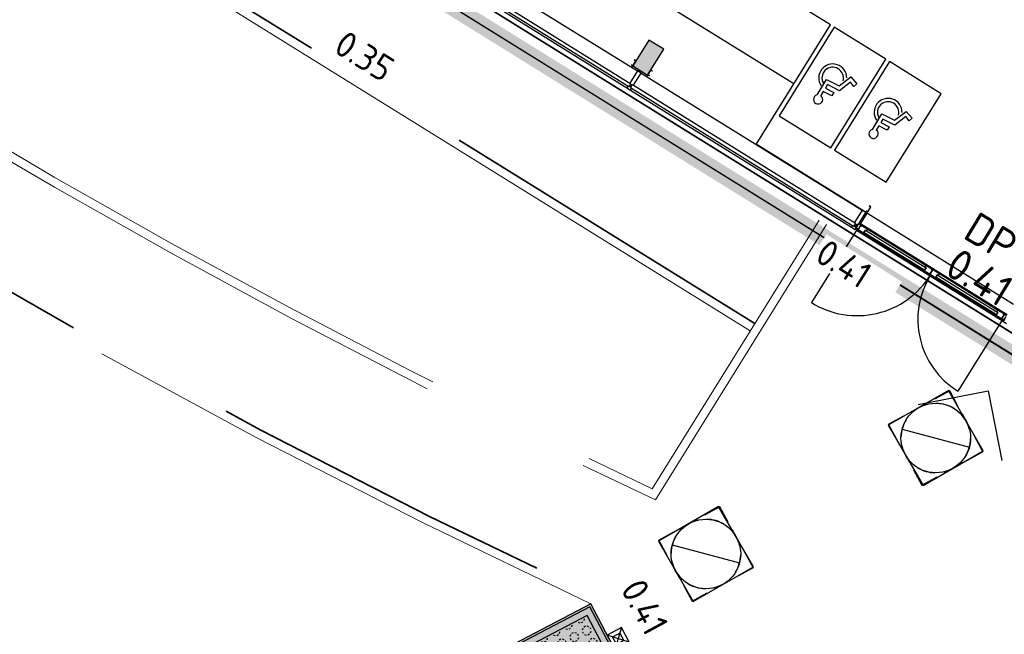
# Model space of a CAD drawing. Header units: metres. Extents: x 5472 to 110055, y 1070 to 521377.
# Tile 15 of 28: x 109193 to 109204, y 521090 to 521097. Entities that reach past the tile are written whole.
import ezdxf

# ---------------------------------------------------------------- set-up
doc = ezdxf.new("R2010")
doc.units = ezdxf.units.M
doc.linetypes.add('VH-OPSLUITBAND-SO', pattern=[10, 4, -2, 2, -2])
doc.linetypes.add('VH-OPSLUITBAND_80X200', pattern=[14, 8, -2, 2, -2])
for name, color, linetype, lineweight in [('B-WE-OG-HOOGTEPUNT_DORPEL-S', 7, 'Continuous', 25), ('B-WE-RI-GWA_RIOOLPUT-S', 30, 'Continuous', 25), ('B-WE-VH-BEDRIJFSVLOERPLAAT_BETON_SIMBETON-A', 98, 'Continuous', 18), ('N-WE-IE-MEUBILAIR_WEGMEUBILAIR_PAAL-S-100', 7, 'Continuous', 25), ('N-WE-RI-GWA_RIOOLPUT-OPHOOGTEBRENGEN-S-100', 30, 'Continuous', 25), ('N-WE-VH-BEDRIJFSVLOERPLAAT_BETON_SIMBETON-S', 148, 'Continuous', 25), ('N-WE-VH-HOOGTELABEL-T30', 160, 'Continuous', 35), ('N-WE-VH-KANTOPSLUITING_ACHTERKANTBAND-GD', 50, 'Continuous', 50), ('N-WE-VH-KANTOPSLUITING_OPSLUITBAND_100X200-G', 150, 'VH-OPSLUITBAND-SO', 35), ('N-WE-VH-M', 7, 'Continuous', 18)]:
    doc.layers.add(name, color=color, linetype=linetype, lineweight=lineweight)
for name, color, linetype in [('M_bestaand hekwerk', 1, 'Continuous'), ('M_gebouw SK', 252, 'Continuous'), ('M_gebouw SK outline', 4, 'Continuous')]:
    doc.layers.add(name, color=color, linetype=linetype)
doc.styles.add('NLCS-ISO', font='NLCS-ISO.ttf')
doc.styles.add('NLCS-ISO-M200-T25', font='NLCS-ISO.ttf', dxfattribs={"height": 0.5})
doc.dimstyles.new('NLCS-M200-T25-PIJL_L2_H2', dxfattribs={"dimscale": 0.2, "dimtxt": 0.5, "dimasz": 2.5, "dimexe": 2, "dimexo": 2, "dimgap": 0.7, "dimtad": 1, "dimrnd": 0.05, "dimzin": 0, "dimdsep": 46, "dimtxsty": 'NLCS-ISO-M200-T25', "dimcen": 0, "dimdle": 2, "dimclrd": 256, "dimclre": 256, "dimclrt": 256, "dimazin": 0, "dimtfac": 1, "dimtofl": 0, "dimtmove": 0, "dimatfit": 3, "dimfxl": 2, "dimfxlon": 1, "dimtfillclr": 256, "dimtolj": 1, "dimtzin": 0, "dimlwd": -1, "dimlwe": -1, "dimarcsym": 0})

# ---------------------------------------------------------------- blocks, each defined once
blk = doc.blocks.new('A$C61967C25')
at = {"layer": 'M_gebouw SK'}
for p, q in [((60982.08279039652, 6.7415621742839e-05), (1.455191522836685e-11, 37900.20558856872)), ((60938.57229046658, 272.5728773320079), (10906.09731409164, 31367.65145479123)), ((28031.18716519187, 20724.44392173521), (55961.484231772, 3365.822698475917)), ((53810.17699287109, 6951.680638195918), (31761.50702636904, 20654.88291752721)), ((53387.89032786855, 6272.214691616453), (31339.22036136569, 19975.41697094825)), ((47175.33928814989, 9167.838040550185), (51591.86794091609, 6422.974718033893)), ((51494.28553618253, 6237.546364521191), (47052.27691041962, 8998.245436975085)), ((47054.45973029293, 8973.340913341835), (51470.98838305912, 6228.477590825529)), ((47075.50267699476, 9035.616064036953), (51517.51130275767, 6274.916991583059)), ((52955.04649624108, 5575.762096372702), (53810.17699287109, 6951.680638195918)), ((53852.64361453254, 6925.287721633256), (53219.21361702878, 5906.08880176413)), ((54447.17631778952, 6555.786889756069), (53852.64361453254, 6925.287721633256)), ((51723.47559098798, 6776.817093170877), (51538.72517504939, 6479.550741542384)), ((51893.34207763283, 6671.245426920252), (51723.47559098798, 6776.817093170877)), ((51708.59166169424, 6373.979075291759), (51893.34207763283, 6671.245426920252)), ((51525.43353470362, 6496.053235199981), (51521.73852638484, 6490.107908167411)), ((51521.73852638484, 6490.107908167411), (51538.72517504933, 6479.550741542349)), ((51526.70753335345, 6495.261447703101), (51523.80431253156, 6490.590119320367)), ((51523.80431253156, 6490.590119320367), (51538.24296389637, 6481.616527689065)), ((51525.43353470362, 6496.053235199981), (51526.70753335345, 6495.261447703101)), ((51528.16800842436, 6462.564092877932), (51538.7251750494, 6479.550741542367)), ((51538.24296389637, 6481.616527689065), (51572.81768459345, 6537.247802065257)), ((51538.72517504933, 6479.550741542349), (51574.88347074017, 6537.730013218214)), ((51538.72517504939, 6479.550741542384), (51708.59166169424, 6373.979075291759)), ((51557.89682207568, 6548.287179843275), (51554.20181375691, 6542.341852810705)), ((51554.20181375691, 6542.341852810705), (51555.47581240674, 6541.550065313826)), ((51558.37903322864, 6546.221393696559), (51555.47581240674, 6541.550065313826)), ((51574.88347074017, 6537.730013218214), (51557.89682207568, 6548.287179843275)), ((51572.81768459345, 6537.247802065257), (51558.37903322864, 6546.221393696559)), ((53813.74632028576, 5536.587969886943), (54447.17631778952, 6555.786889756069)), ((54489.64293945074, 6529.393973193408), (53856.21294194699, 5510.195053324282)), ((55084.17564270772, 6159.893141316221), (54489.64293945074, 6529.393973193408)), ((51634.33456257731, 6396.581801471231), (54173.83853791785, 4818.285391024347)), ((51708.59166169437, 6373.979075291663), (51698.03449506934, 6356.992426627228)), ((51708.59166169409, 6373.979075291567), (51744.74995738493, 6432.158346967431)), ((51725.57831035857, 6363.421908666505), (51708.59166169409, 6373.979075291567)), ((51710.6574478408, 6374.461286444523), (51745.23216853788, 6430.092560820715)), ((51725.09609920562, 6365.487694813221), (51710.6574478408, 6374.461286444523)), ((51727.99932002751, 6370.159023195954), (51725.09609920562, 6365.487694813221)), ((51729.27331867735, 6369.367235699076), (51725.57831035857, 6363.421908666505)), ((51729.27331867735, 6369.367235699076), (51727.99932002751, 6370.159023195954)), ((51744.74995738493, 6432.158346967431), (51761.73660604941, 6421.60118034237)), ((51745.23216853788, 6430.092560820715), (51759.67081990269, 6421.118969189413)), ((51759.67081990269, 6421.118969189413), (51756.76759908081, 6416.447640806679)), ((51758.04159773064, 6415.6558533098), (51756.76759908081, 6416.447640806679)), ((51761.73660604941, 6421.60118034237), (51758.04159773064, 6415.6558533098)), ((53910.57490207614, 6250.949797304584), (54043.22635462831, 6352.710137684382)), ((54043.22635462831, 6352.710137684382), (54114.3716527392, 6274.60011199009)), ((51517.51130275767, 6274.916991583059), (51494.28553618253, 6237.546364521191)), ((51511.27218484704, 6226.989197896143), (51534.49795142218, 6264.359824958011)), ((54076.25613318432, 4632.857037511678), (51511.27218484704, 6226.989197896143)), ((51534.49795142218, 6264.359824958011), (54099.48189975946, 4670.227664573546)), ((53656.74645743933, 6145.612732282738), (53765.35039259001, 6324.801513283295)), ((53776.88997066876, 6264.276684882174), (53752.42615784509, 6223.913130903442)), ((53765.35039259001, 6324.801513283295), (53910.57490207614, 6250.949797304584)), ((53915.49967897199, 6193.788825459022), (53776.88997066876, 6264.276684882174)), ((54041.99387024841, 6291.896215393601), (53915.49967897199, 6193.788825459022)), ((54079.90568810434, 6244.363038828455), (54041.99387024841, 6291.896215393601)), ((54114.3716527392, 6274.60011199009), (54079.90568810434, 6244.363038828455)), ((51513.45500472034, 6202.084674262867), (54052.95898006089, 4623.788263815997)), ((53728.64337763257, 6184.673232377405), (53700.09195270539, 6137.565408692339)), ((53827.01862644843, 6134.645995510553), (53728.64337763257, 6184.673232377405)), ((53752.42615784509, 6223.913130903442), (53847.76000885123, 6175.432550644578)), ((53847.76000885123, 6175.432550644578), (53827.01862644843, 6134.645995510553)), ((54450.74564520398, 5140.694221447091), (55084.17564270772, 6159.893141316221)), ((53219.21361702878, 5906.08880176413), (53813.74632028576, 5536.587969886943)), ((54293.74578235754, 5749.718983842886), (54402.34971750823, 5928.907764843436)), ((54402.34971750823, 5928.907764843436), (54547.57422699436, 5855.056048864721)), ((54547.57422699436, 5855.056048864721), (54680.22567954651, 5956.816389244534)), ((54678.99319516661, 5896.002466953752), (54552.4990038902, 5797.895077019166)), ((54716.90501302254, 5848.469290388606), (54678.99319516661, 5896.002466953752)), ((54680.22567954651, 5956.816389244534), (54751.3709776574, 5878.706363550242)), ((54365.64270255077, 5788.779483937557), (54337.09127762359, 5741.67166025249)), ((54464.01795136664, 5738.752247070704), (54365.64270255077, 5788.779483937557)), ((54413.88929558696, 5868.382936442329), (54389.42548276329, 5828.019382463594)), ((54389.42548276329, 5828.019382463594), (54484.75933376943, 5779.53880220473)), ((54552.4990038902, 5797.895077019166), (54413.88929558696, 5868.382936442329)), ((54484.75933376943, 5779.53880220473), (54464.01795136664, 5738.752247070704)), ((54751.3709776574, 5878.706363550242), (54716.90501302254, 5848.469290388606)), ((52956.10221290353, 5577.460761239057), (52955.04649624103, 5575.762096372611)), ((52955.04649624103, 5575.762096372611), (54173.83853791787, 4818.285391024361)), ((54230.95019517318, 4785.145406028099), (52956.10221290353, 5577.460761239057)), ((53856.21294194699, 5510.195053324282), (54450.74564520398, 5140.694221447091)), ((54259.89269090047, 4869.002397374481), (54256.1976825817, 4863.057070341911)), ((54276.87933956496, 4858.44523074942), (54259.89269090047, 4869.002397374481)), ((54229.89447851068, 4783.446741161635), (54156.2582413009, 4664.964866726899)), ((54216.30515957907, 4791.8924744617), (54229.89447851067, 4783.446741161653)), ((55914.97002602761, 3736.175811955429), (54216.30515957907, 4791.892474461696)), ((54227.4294035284, 4816.768452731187), (54223.73439520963, 4810.823125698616)), ((54223.73439520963, 4810.823125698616), (54240.72104387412, 4800.265959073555)), ((54228.70340217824, 4815.976665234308), (54225.80018135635, 4811.305336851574)), ((54225.80018135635, 4811.305336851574), (54240.23883272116, 4802.331745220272)), ((54227.4294035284, 4816.768452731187), (54228.70340217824, 4815.976665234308)), ((54229.89447851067, 4783.446741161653), (54230.95019517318, 4785.145406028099)), ((54240.23883272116, 4802.331745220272), (54274.81355341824, 4857.963019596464)), ((54240.72104387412, 4800.265959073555), (54276.87933956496, 4858.44523074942)), ((54256.1976825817, 4863.057070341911), (54257.47168123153, 4862.265282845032)), ((54260.37490205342, 4866.936611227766), (54257.47168123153, 4862.265282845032)), ((54274.81355341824, 4857.963019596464), (54260.37490205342, 4866.936611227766)), ((54099.48189975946, 4670.227664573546), (54076.25613318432, 4632.857037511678)), ((54105.98276834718, 4614.381995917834), (54129.20853492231, 4651.752622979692)), ((54131.34765147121, 4602.149959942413), (54156.68485137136, 4642.917916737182)), ((54156.68485137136, 4642.917916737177), (54131.34765147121, 4602.149959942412)), ((54137.39033905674, 4664.917275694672), (54170.9389701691, 4644.066871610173)), ((54155.99431213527, 4664.540200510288), (54150.97965798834, 4656.471542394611)), ((54156.2582413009, 4664.964866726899), (55841.33378881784, 3617.693937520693)), ((54156.68485137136, 4642.917916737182), (54166.45217435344, 4636.847545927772)), ((54166.45217435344, 4636.847545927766), (54156.68485137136, 4642.917916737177)), ((54166.45217435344, 4636.847545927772), (54170.9389701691, 4644.066871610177)), ((54170.9389701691, 4644.066871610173), (54166.45217435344, 4636.847545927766)), ((54170.9389701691, 4644.066871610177), (54236.76223374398, 4603.15785093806)), ((54170.9389701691, 4644.066871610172), (54976.95544929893, 4143.129315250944)), ((54117.09353267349, 4601.001005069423), (53591.87449307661, 3755.91523401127)), ((54117.09353267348, 4601.001005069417), (54103.07954752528, 4609.710667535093)), ((54116.66886645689, 4601.264934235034), (54109.54277898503, 4589.798946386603)), ((54109.54277898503, 4589.798946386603), (55794.61832650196, 3542.528017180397)), ((54117.09353267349, 4601.001005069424), (54121.58032848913, 4608.220330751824)), ((54121.58032848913, 4608.220330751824), (54117.09353267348, 4601.001005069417)), ((54117.09353267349, 4601.001005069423), (54962.17930373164, 4075.78196547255)), ((54202.45144221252, 4547.951242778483), (54117.09353267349, 4601.001005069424)), ((54962.17930373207, 4075.781965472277), (54117.09353267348, 4601.001005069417)), ((54121.58032848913, 4608.220330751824), (54131.34765147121, 4602.149959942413)), ((54131.34765147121, 4602.149959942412), (54121.58032848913, 4608.220330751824)), ((54195.14164664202, 4563.09082298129), (54212.03311324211, 4590.269460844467)), ((54212.03311324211, 4590.269460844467), (54195.14164664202, 4563.09082298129)), ((54893.63263972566, 4128.980131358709), (54195.14164664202, 4563.09082298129)), ((54195.14164664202, 4563.09082298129), (54207.2021671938, 4555.595234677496)), ((54207.2021671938, 4555.595234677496), (54202.45144221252, 4547.951242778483)), ((54876.8213941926, 4128.831727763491), (54202.45144221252, 4547.951242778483)), ((54212.03311324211, 4590.269460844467), (54910.52410632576, 4156.158769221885)), ((54224.0936337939, 4582.773872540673), (54212.03311324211, 4590.269460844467)), ((54236.76223374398, 4603.15785093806), (54224.0936337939, 4582.773872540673)), ((54236.76223374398, 4603.15785093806), (54911.13218572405, 4184.038335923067)), ((54518.16251636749, 4351.737470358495), (54876.82139419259, 4128.831727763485)), ((54556.9775951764, 4404.144673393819), (54911.13218572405, 4184.038335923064)), ((60982.08360074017, 0), (54187.42254380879, 4222.86408985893)), ((54876.8213941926, 4128.831727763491), (54881.57211917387, 4136.475719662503)), ((54962.17930373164, 4075.781965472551), (54876.8213941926, 4128.831727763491)), ((54881.57211917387, 4136.475719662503), (54893.63263972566, 4128.980131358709)), ((54910.52410632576, 4156.158769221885), (54893.63263972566, 4128.980131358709)), ((54893.63263972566, 4128.980131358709), (54910.52410632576, 4156.158769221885)), ((54898.46358577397, 4163.65435752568), (54911.13218572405, 4184.038335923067)), ((54910.52410632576, 4156.158769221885), (54898.46358577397, 4163.65435752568)), ((54911.13218572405, 4184.038335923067), (54976.95544929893, 4143.12931525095)), ((54956.89877656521, 4089.071661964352), (54982.23597646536, 4129.839618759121)), ((54982.23597646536, 4129.839618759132), (54956.89877656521, 4089.071661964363)), ((54966.66609954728, 4083.001291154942), (54956.89877656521, 4089.071661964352)), ((54956.89877656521, 4089.071661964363), (54966.66609954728, 4083.001291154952)), ((54962.17930373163, 4075.781965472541), (54966.66609954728, 4083.001291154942)), ((54966.66609954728, 4083.001291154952), (54962.17930373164, 4075.781965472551)), ((55787.73042882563, 3562.703667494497), (54962.17930373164, 4075.78196547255)), ((55028.85189973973, 4034.345086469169), (54962.17930373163, 4075.781965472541)), ((54962.17930373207, 4075.781965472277), (55787.73042882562, 3562.703667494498)), ((54972.46865348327, 4135.909989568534), (54976.95544929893, 4143.129315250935)), ((54976.95544929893, 4143.12931525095), (54972.46865348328, 4135.909989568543)), ((54982.23597646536, 4129.839618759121), (54972.46865348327, 4135.909989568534)), ((54972.46865348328, 4135.909989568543), (54982.23597646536, 4129.839618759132)), ((54976.95544929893, 4143.129315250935), (55063.16269127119, 4089.551694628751)), ((54976.95544929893, 4143.129315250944), (55802.50657439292, 3630.051017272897)), ((55038.43357076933, 4076.663304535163), (55021.54210416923, 4049.484666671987)), ((55021.54210416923, 4049.484666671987), (55038.43357076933, 4076.663304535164)), ((55050.49409132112, 4069.167716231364), (55038.43357076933, 4076.663304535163)), ((55038.43357076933, 4076.663304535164), (55736.07523141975, 3643.080471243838)), ((55063.16269127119, 4089.551694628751), (55050.49409132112, 4069.167716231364)), ((55063.16269127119, 4089.551694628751), (55736.68331081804, 3670.960037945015)), ((55063.16269127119, 4089.551694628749), (55407.11190262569, 3875.78797898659)), ((55021.54210416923, 4049.484666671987), (55033.60262472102, 4041.989078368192)), ((55719.18376481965, 3615.901833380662), (55021.54210416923, 4049.484666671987)), ((55033.60262472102, 4041.989078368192), (55028.85189973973, 4034.345086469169)), ((55702.37251928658, 3615.753429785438), (55028.85189973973, 4034.345086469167)), ((55395.93238646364, 3806.205331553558), (55028.85189973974, 4034.345086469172)), ((55702.37251928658, 3615.753429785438), (55707.12324426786, 3623.397421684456)), ((55707.12324426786, 3623.397421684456), (55719.18376481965, 3615.901833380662)), ((55719.18376481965, 3615.901833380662), (55736.07523141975, 3643.080471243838)), ((55736.07523141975, 3643.080471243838), (55719.18376481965, 3615.901833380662)), ((55724.01471086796, 3650.576059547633), (55736.68331081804, 3670.960037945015)), ((55736.07523141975, 3643.080471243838), (55724.01471086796, 3650.576059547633)), ((55736.68331081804, 3670.960037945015), (55802.50657439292, 3630.051017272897)), ((55802.50657439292, 3630.051017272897), (55798.01977857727, 3622.83169159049)), ((55798.01977857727, 3622.831691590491), (55802.50657439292, 3630.051017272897)), ((55798.01977857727, 3622.83169159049), (55807.78710155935, 3616.761320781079)), ((55807.78710155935, 3616.76132078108), (55798.01977857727, 3622.831691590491)), ((55802.50657439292, 3630.051017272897), (55836.05520550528, 3609.200613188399)), ((55787.73042882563, 3562.703667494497), (55274.65213084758, 2737.152542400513)), ((55787.73042882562, 3562.703667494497), (55702.37251928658, 3615.753429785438)), ((55807.78710155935, 3616.761320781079), (55782.44990165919, 3575.993363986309)), ((55782.44990165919, 3575.993363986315), (55807.78710155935, 3616.76132078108)), ((55782.44990165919, 3575.993363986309), (55792.21722464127, 3569.922993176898)), ((55792.21722464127, 3569.922993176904), (55782.44990165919, 3575.993363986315)), ((55792.21722464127, 3569.922993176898), (55787.73042882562, 3562.703667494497)), ((55787.73042882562, 3562.703667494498), (55792.21722464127, 3569.922993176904)), ((55801.74441397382, 3553.994005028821), (55787.73042882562, 3562.703667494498)), ((55827.87340137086, 3596.035960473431), (55804.64763479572, 3558.665333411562)), ((54818.83942061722, 2581.961841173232), (55622.15876367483, 2742.481849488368)), ((55622.15876367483, 2742.481849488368), (55782.67877198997, 1939.162506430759))]:
    blk.add_line(p, q, dxfattribs=at)
at = {"layer": 'M_gebouw SK', "extrusion": (0, 0, -1)}
for p, q in [((51591.86794091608, 6422.974718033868), (51504.77131625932, 6282.834866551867)), ((51547.23793792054, 6256.441949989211), (51634.3345625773, 6396.581801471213)), ((51634.3345625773, 6396.581801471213), (51591.86794091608, 6422.974718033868)), ((51481.54554968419, 6245.46423949), (51470.98838305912, 6228.477590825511)), ((51470.98838305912, 6228.477590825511), (51513.45500472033, 6202.084674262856)), ((51513.45500472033, 6202.084674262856), (51524.0121713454, 6219.071322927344)), ((54173.83853791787, 4818.28539102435), (54086.7419132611, 4678.145539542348)), ((54129.20853492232, 4651.752622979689), (54216.30515957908, 4791.892474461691)), ((54216.30515957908, 4791.892474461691), (54173.83853791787, 4818.28539102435)), ((54093.24278184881, 4622.299870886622), (54116.46854842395, 4659.670497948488)), ((54116.46854842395, 4659.670497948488), (54129.20853492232, 4651.752622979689)), ((54063.51614668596, 4640.774912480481), (54052.9589800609, 4623.788263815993)), ((54052.9589800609, 4623.788263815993), (54095.42560172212, 4597.395347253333)), ((54105.98276834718, 4614.381995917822), (54093.24278184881, 4622.299870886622)), ((54095.42560172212, 4597.395347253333), (54105.98276834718, 4614.381995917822)), ((55804.64763479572, 3558.665333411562), (55794.09046817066, 3541.678684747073)), ((55794.09046817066, 3541.678684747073), (55836.55708983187, 3515.285768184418)), ((55817.38762129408, 3550.747458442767), (55804.64763479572, 3558.665333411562))]:
    blk.add_line(p, q, dxfattribs=at)
at = {"layer": 'M_gebouw SK'}
for centre, radius, start, end in [((53836.75052507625, 6340.717000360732), 160.8369964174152, 359.9657510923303, 214.5905137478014), ((53836.75052499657, 6340.717000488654), 123.3369966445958, 344.6380107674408, 209.1296510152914), ((53669.57428914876, 6093.947484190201), 53.23392834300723, 103.9438552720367, 55.02110327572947), ((54473.74984999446, 5944.823251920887), 160.8369964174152, 359.9657510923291, 214.5905137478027), ((54473.74984991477, 5944.823252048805), 123.3369966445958, 344.6380107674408, 209.1296510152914), ((54306.57361406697, 5698.053735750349), 53.23392834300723, 103.9438552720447, 55.0211032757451), ((54117.09353267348, 4601.001005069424), 995.0000000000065, 238.1391352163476, 328.1391352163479), ((55787.73042882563, 3562.703667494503), 972.0000000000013, 148.1391352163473, 238.1391352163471)]:
    blk.add_arc(centre, radius, start, end, dxfattribs=at)
at = {"layer": 'M_gebouw SK', "extrusion": (0, 0, -1)}
for points in [[(-51708.5916616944, 6373.979075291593), (-51723.47559098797, 6776.817093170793), (-51538.72517504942, 6479.550741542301)], [(-51723.47559098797, 6776.817093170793), (-51708.5916616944, 6373.979075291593), (-51893.34207763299, 6671.245426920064)]]:
    blk.add_solid(points, dxfattribs=at)
blk = doc.blocks.new('SVH-SIMBETON_2X1_GRAS_WIT_PAS')
h = blk.add_hatch()
h.set_pattern_fill('AVH-SIMBETON GRASPLAAT', color=0, scale=0.16, pattern_type=2)
h.set_pattern_definition([(180, (0.1899456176, 0.23), (-1.959434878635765e-17, -0.16), [0.0198912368, -0.1401087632]), (135, (0.2223879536, 0.2083227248), (-0.159999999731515, 8.881784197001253e-18), [0.0198912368, -0.2063829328]), (90, (0.23, 0.1700543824), (-0.16, 9.797174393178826e-18), [0.0198912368, -0.1401087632]), (45, (0.2083227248, 0.1376120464), (0, 0.159999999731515), [0.0198912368, -0.2063829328]), (0, (0.1700543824, 0.13), (0, 0.16), [0.0198912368, -0.1401087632]), (315, (0.1376120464, 0.1516772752), (0.159999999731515, -4.440892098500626e-17), [0.0198912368, -0.2063829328]), (270, (0.13, 0.1899456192), (0.16, -2.939152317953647e-17), [0.0198912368, -0.1401087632]), (225, (0.1516772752, 0.2223879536), (-2.664535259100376e-17, -0.159999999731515), [0.0198912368, -0.2063829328])])
h.paths.add_polyline_path([(0.1, 0.1), (1.9, 0.1), (1.9, 0.8999999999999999), (0.09999999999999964, 0.9)])
at = {"layer": 'B-WE-VH-BEDRIJFSVLOERPLAAT_BETON_SIMBETON-A', "true_color": 0xf7f7f7, "transparency": 33554559}
h = blk.add_hatch(color=7, dxfattribs=at)
h.dxf.hatch_style = 1
h.paths.add_polyline_path([(0, 0), (2, 0), (2, 1), (0, 1)])
at = {"color": 0}
for points in [[(0, 0), (2, 0), (2, 1), (0, 1)], [(0.02499999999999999, 0.02499999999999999), (1.975, 0.02499999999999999), (1.975, 0.9750000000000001), (0.02500000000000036, 0.975)]]:
    blk.add_lwpolyline(points, close=True, dxfattribs=at)
at = {"layer": 'Defpoints', "color": 0}
blk.add_lwpolyline([(0.1, 0.1), (1.9, 0.1), (1.9, 0.8999999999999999), (0.09999999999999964, 0.9)], close=True, dxfattribs=at)
blk = doc.blocks.new('SIE-WEG_PAAL_KUNSTSTOF-SO')
for p, q in [((-0.9375, 0.9375000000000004), (0.9375, -0.9375000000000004)), ((0.9375, 0.9375000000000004), (-0.9375, -0.9375000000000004))]:
    blk.add_line(p, q)
at = {"flags": 128}
for points in [[(-0.9375, -0.9375000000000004), (0.9375, -0.9375000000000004), (0.9375, 0.9375000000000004), (-0.9375, 0.9375000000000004)], [(-0.4687499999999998, 0.4687500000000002), (0.4710849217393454, 0.4687500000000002), (0.4710849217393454, -0.4710791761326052), (-0.4687499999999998, -0.4710791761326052)]]:
    blk.add_lwpolyline(points, close=True, dxfattribs=at)
blk = doc.blocks.new('SRI-PUT_OPHOOGTEBRENGEN-SO')
for p, q in [((-0.5, 2), (0.5, 2)), ((-2, -0.4999999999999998), (-2, 0.5)), ((2, -0.4999999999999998), (2, 0.5000000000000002)), ((-0.5, -2), (0.5, -2))]:
    blk.add_line(p, q)
for points in [[(-1, 2), (-2, 2), (-2, 0.9999999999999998)], [(1, 2), (2, 2), (2, 0.9999999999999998)], [(-1, -2), (-2, -2), (-2, -0.9999999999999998)], [(1, -2), (2, -2), (2, -0.9999999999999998)]]:
    blk.add_lwpolyline(points)
for start, end in [(120, 150), (75.52248781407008, 104.4775121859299), (30, 59.99999999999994), (165.5224878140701, 194.4775121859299), (345.5224878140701, 14.47751218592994), (209.9999999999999, 239.9999999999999), (300.0000000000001, 330.0000000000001), (255.52248781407, 284.4775121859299)]:
    blk.add_arc((0, 0), 2, start, end)
blk = doc.blocks.new('B-SRI-PUT_GWA-SO')
blk.add_line((-0.2828367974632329, -0.2828486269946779), (0.2828367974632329, 0.2828486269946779))
at = {"lineweight": -3, "flags": 128}
blk.add_lwpolyline([(0.4000250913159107, -0.3999916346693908), (0.3999916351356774, 0.4000083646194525), (-0.4000083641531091, 0.3999749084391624), (-0.3999749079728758, -0.4000250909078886)], close=True, dxfattribs=at)
at = {"lineweight": -3}
blk.add_circle((8.36349408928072e-06, -8.363144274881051e-06), 0.3999999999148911, dxfattribs=at)
blk = doc.blocks.new('*D251')
at = {"layer": 'Defpoints', "color": 0, "transparency": 16777216}
for p in [(109163.8057669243, 521163.7883093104), (109266.3126511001, 521090.0563570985)]:
    blk.add_point(p, dxfattribs=at)
at = {"layer": 'N-WE-VH-M', "transparency": 16777216}
blk.add_line((109166.833812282, 521161.6102731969), (109164.2116711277, 521163.4963473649), dxfattribs=at)
blk.add_solid([(109164.2603314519, 521163.5639980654), (109164.1630108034, 521163.4286966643), (109163.8057669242, 521163.7883093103)], dxfattribs=at)
at = {"layer": 'N-WE-VH-M', "transparency": 16777216, "insert": (109165.9534241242, 521162.7239345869), "char_height": 0.5, "attachment_point": 5, "rotation": 324.2729958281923, "style": 'NLCS-ISO-M200-T25'}
blk.add_mtext('\\A1;R=126.25', dxfattribs=at)

msp = doc.modelspace()

# ---------------------------------------------------------------- linework, layer by layer
at = {"layer": 'M_bestaand hekwerk', "transparency": 33554687}
msp.add_lwpolyline([(109202.4162313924, 521094.1245429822), (109204.3922708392, 521092.89643963), (109205.9276736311, 521091.9421908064), (109207.0845518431, 521091.2231940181), (109207.9250175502, 521090.7008467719), (109208.5111828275, 521090.3365465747), (109208.90515975, 521090.091690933), (109209.1690603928, 521089.9276773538), (109209.3649968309, 521089.8059033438), (109209.4277695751, 521089.7670294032)], dxfattribs=at)
at = {"layer": 'M_gebouw SK', "transparency": 33554687, "const_width": 0.2}
msp.add_lwpolyline([(109148.4453359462, 521127.6673134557), (109182.5166385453, 521182.3446084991), (109201.9003686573, 521170.3871282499), (109207.8906175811, 521180.027638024), (109246.5352521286, 521156.0100981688), (109225.9954373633, 521122.8853859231), (109228.8916609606, 521121.0853890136), (109209.4274187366, 521089.7671079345), (109148.4453359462, 521127.6673134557)], dxfattribs=at)
at = {"layer": 'M_gebouw SK', "transparency": 33554687}
msp.add_lwpolyline([(109182.5166385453, 521182.3446084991), (109201.8889059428, 521170.3941993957), (109207.8998236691, 521180.0098792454), (109246.4543293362, 521156.0660056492), (109225.9954373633, 521122.8795498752), (109228.8916609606, 521121.0853890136), (109209.4274195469, 521089.7671078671), (109148.4453359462, 521127.6673134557)], close=True, dxfattribs=at)
at = {"layer": 'M_gebouw SK outline', "transparency": 33554687}
msp.add_lwpolyline([(109148.4453359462, 521127.6673134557), (109182.5264986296, 521182.3885707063), (109201.8889059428, 521170.3941993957), (109207.8906175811, 521180.027638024), (109246.5352521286, 521156.0100981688), (109226.0124873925, 521122.8795498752), (109228.8891734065, 521121.0813864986), (109209.4274195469, 521089.7671078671), (109148.4453359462, 521127.6673134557)], dxfattribs=at)
at = {"layer": 'N-WE-VH-KANTOPSLUITING_ACHTERKANTBAND-GD', "linetype": 'VH-OPSLUITBAND_80X200', "lineweight": 18, "transparency": 33554687}
for points in [[(109175.5920691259, 521098.968124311), (109171.8637064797, 521110.0589018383, 0.09430900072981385), (109199.5001198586, 521090.0561623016)], [(109178.8663377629, 521108.7574058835), (109178.6603845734, 521108.2601558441, 0.3229409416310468), (109179.4674730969, 521104.8449228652, 0.06920928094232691), (109200.2057739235, 521091.3820316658), (109202.1253323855, 521094.4730985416)]]:
    msp.add_lwpolyline(points, format="xyb", dxfattribs=at)
msp.add_lwpolyline([(109201.3340008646, 521093.1988166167), (109178.4470382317, 521107.4116643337)], dxfattribs=at)
at = {"layer": 'N-WE-VH-KANTOPSLUITING_OPSLUITBAND_100X200-G', "transparency": 33554687}
msp.add_line((109201.3867562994, 521093.283768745), (109178.4600772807, 521107.5212804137), dxfattribs=at)
at = {"layer": 'N-WE-VH-KANTOPSLUITING_OPSLUITBAND_100X200-G', "linetype": 'VH-OPSLUITBAND_80X200', "lineweight": 18, "transparency": 33554687}
msp.add_line((109200.2438843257, 521091.2538469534), (109202.2102845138, 521094.4203431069), dxfattribs=at)
at = {"layer": 'N-WE-VH-KANTOPSLUITING_OPSLUITBAND_100X200-G', "transparency": 33554687}
msp.add_arc((109238.2347746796, 521172.6662166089), 91.14031212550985, 223.0403834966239, 244.9265397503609, dxfattribs=at)
at = {"layer": 'N-WE-VH-KANTOPSLUITING_OPSLUITBAND_100X200-G', "linetype": 'VH-OPSLUITBAND_80X200', "lineweight": 18, "transparency": 33554687}
msp.add_arc((109238.2347746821, 521172.6662166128), 89.84031213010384, 229.0909978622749, 244.9840016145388, dxfattribs=at)

# ---------------------------------------------------------------- block references
at = {"layer": 'B-WE-RI-GWA_RIOOLPUT-S', "transparency": 33554687, "rotation": 300.0000000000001}
msp.add_blockref('B-SRI-PUT_GWA-SO', (109203.467, 521091.965), dxfattribs=at)
at = {"layer": 'M_gebouw SK', "transparency": 33554687, "xscale": 0.001, "yscale": 0.001, "zscale": 0.001}
msp.add_blockref('A$C61967C25', (109148.4453359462, 521089.7671078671), dxfattribs=at)
at = {"layer": 'N-WE-RI-GWA_RIOOLPUT-OPHOOGTEBRENGEN-S-100', "transparency": 33554687, "xscale": 0.2, "yscale": 0.2, "zscale": 0.2, "rotation": 298.5991252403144}
msp.add_blockref('SRI-PUT_OPHOOGTEBRENGEN-SO', (109203.4669938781, 521091.9649771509), dxfattribs=at)
at = {"layer": 'N-WE-VH-BEDRIJFSVLOERPLAAT_BETON_SIMBETON-S', "transparency": 33554687, "rotation": 27.67549787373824}
msp.add_blockref('SVH-SIMBETON_2X1_GRAS_WIT_PAS', (109198.1933985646, 521088.2416432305), dxfattribs=at)

# ---------------------------------------------------------------- texts
at = {"layer": 'B-WE-OG-HOOGTEPUNT_DORPEL-S', "linetype": 'ByBlock', "transparency": 33554687, "char_height": 0.36, "attachment_point": 5, "rotation": 328.8281439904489, "style": 'NLCS-ISO'}
for s, insert in [('{\\fNLCS-ISO|b0|i0|c0|p34;DP}', (109204.1031518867, 521094.2797987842)), ('{\\fNLCS-ISO|b0|i0|c0|p34;0.41}', (109203.969318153, 521093.8146566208))]:
    msp.add_mtext(s, dxfattribs=dict(at, insert=insert))

# ---------------------------------------------------------------- next in the draw order: texts
at = {"layer": 'N-WE-VH-HOOGTELABEL-T30', "transparency": 33554687, "char_height": 0.3, "attachment_point": 7, "style": 'NLCS-ISO', "bg_fill": 3, "box_fill_scale": 1.1, "bg_fill_color": 256, "bg_fill_transparency": 0}
for s, insert, width, rotation in [('0.35', (109196.5263806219, 521096.4151013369), 0.9954707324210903, 327.8069855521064), ('0.41', (109202.0596129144, 521094.0135540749), 0.9653207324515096, 327.8069855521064), ('0.41', (109199.8359887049, 521090.2301300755), 0.9457879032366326, 298.4092796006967)]:
    msp.add_mtext(s, dxfattribs=dict(at, insert=insert, width=width, rotation=rotation))

# ---------------------------------------------------------------- next in the draw order: block references
at = {"layer": 'B-WE-RI-GWA_RIOOLPUT-S', "transparency": 33554687, "rotation": 300.0000000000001}
msp.add_blockref('B-SRI-PUT_GWA-SO', (109200.824, 521090.631), dxfattribs=at)
at = {"layer": 'N-WE-IE-MEUBILAIR_WEGMEUBILAIR_PAAL-S-100', "transparency": 33554687, "xscale": 0.1, "yscale": 0.1, "zscale": 0.1, "rotation": 297.6754978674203}
msp.add_blockref('SIE-WEG_PAAL_KUNSTSTOF-SO', (109199.8153758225, 521089.6569095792), dxfattribs=at)
at = {"layer": 'N-WE-RI-GWA_RIOOLPUT-OPHOOGTEBRENGEN-S-100', "transparency": 33554687, "xscale": 0.2, "yscale": 0.2, "zscale": 0.2, "rotation": 298.5991252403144}
msp.add_blockref('SRI-PUT_OPHOOGTEBRENGEN-SO', (109200.823996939, 521090.6309885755), dxfattribs=at)

# ---------------------------------------------------------------- next in the draw order: dimensions: what is measured, and where the dimension line sits
at = {"layer": 'N-WE-VH-M', "transparency": 33554687}
dim = msp.add_radius_dim(center=(109266.3126511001, 521090.0563570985), mpoint=(109163.8057669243, 521163.7883093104), dimstyle='NLCS-M200-T25-PIJL_L2_H2', override={"dimpost": 'R=<>'}, dxfattribs=at)
dim.commit()
dim.dimension.update_dxf_attribs({"geometry": '*D251', "text_midpoint": (109165.7256938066, 521162.4073293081), "dimtype": 164})

doc.saveas('drawing.dxf')
